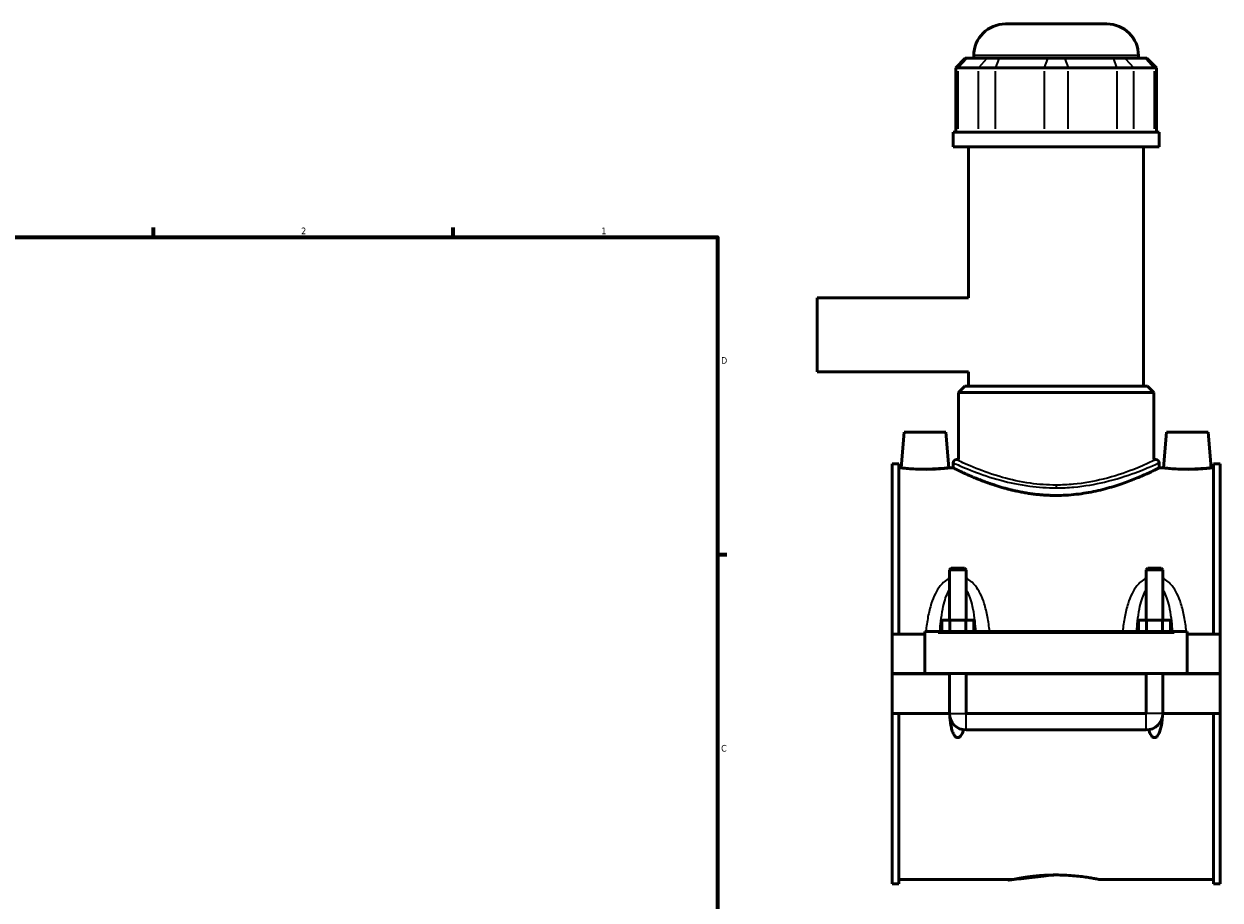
# Model space of a CAD drawing. Header units: inches. Extents: x -1 to 48.3, y -1.4 to 47.7.
# Tile 7 of 8: x 23.7 to 40.6, y 11.6 to 24. Entities that reach past the tile are written whole.
import ezdxf

# ---------------------------------------------------------------- set-up
doc = ezdxf.new("R2010")
doc.units = ezdxf.units.IN
doc.header["$MEASUREMENT"] = 0
for name, color, linetype, lineweight in [('Border (ANSI)', 7, 'Continuous', 70), ('Visible (ANSI)', 7, 'Continuous', 50), ('Visible Narrow (ANSI)', 7, 'Continuous', 35)]:
    doc.layers.add(name, color=color, linetype=linetype, lineweight=lineweight)
doc.styles.add('Note Text (ANSI)', font='tahoma.ttf')

# ---------------------------------------------------------------- blocks, each defined once
blk = doc.blocks.new('Borders Default Border')
at = {"layer": 'Border (ANSI)'}
for p, q in [((25.4999986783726, 21.00000006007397), (25.4999986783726, 21.13448766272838)), ((29.75000096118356, 21.00000006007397), (29.75000096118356, 21.13448766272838)), ((33.49999855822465, 16.49999993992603), (33.63448916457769, 16.49999993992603))]:
    blk.add_line(p, q, dxfattribs=at)
at = {"layer": 'Border (ANSI)', "flags": 128}
blk.add_lwpolyline([(0.4999999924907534, 0.9999999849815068), (0.4999999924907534, 21.00000006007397), (33.49999855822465, 21.00000006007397), (33.49999855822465, 0.9999999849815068), (0.4999999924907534, 0.9999999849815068)], dxfattribs=at)
at = {"layer": 'Border (ANSI)', "color": 5, "true_color": 0x0000ff, "char_height": 0.09448818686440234, "attachment_point": 7, "style": 'Note Text (ANSI)'}
for s, insert in [('2', (27.59635095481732, 21.04)), ('1', (31.85368325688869, 21.04)), ('D', (33.55262652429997, 19.2027559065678)), ('C', (33.552388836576, 13.70107135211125))]:
    blk.add_mtext(s, dxfattribs=dict(at, insert=insert))

msp = doc.modelspace()

# ---------------------------------------------------------------- linework, layer by layer
at = {"layer": 'Visible (ANSI)'}
for p, q in [((37.58423809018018, 24.02283973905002), (39.0217184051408, 24.02283973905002)), ((37.01481269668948, 23.53493973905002), (36.88004891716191, 23.40017595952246)), ((37.01481269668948, 23.53493973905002), (37.03874868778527, 23.53493973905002)), ((37.32394371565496, 23.53493973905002), (37.03874868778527, 23.53493973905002)), ((37.13502549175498, 23.53493973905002), (37.13502549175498, 23.57362714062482)), ((37.32394371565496, 23.53493973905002), (37.49412219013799, 23.53493973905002)), ((38.18264389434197, 23.53493973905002), (37.49412219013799, 23.53493973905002)), ((38.18264389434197, 23.53493973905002), (38.42331260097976, 23.53493973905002)), ((39.11183430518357, 23.53493973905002), (38.42331260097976, 23.53493973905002)), ((39.11183430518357, 23.53493973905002), (39.28201277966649, 23.53493973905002)), ((39.56720780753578, 23.53493973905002), (39.28201277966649, 23.53493973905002)), ((39.47093100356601, 23.53493973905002), (39.47093100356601, 23.57362714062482)), ((39.56720780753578, 23.53493973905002), (39.59114379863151, 23.53493973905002)), ((39.59114379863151, 23.53493973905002), (39.72590757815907, 23.40017595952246)), ((36.91424319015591, 23.40017595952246), (36.88004891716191, 23.40017595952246)), ((36.88004891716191, 23.40017595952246), (36.88004891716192, 22.48943973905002)), ((36.91424319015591, 23.40017595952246), (37.19943821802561, 23.40017595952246)), ((37.44255032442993, 23.40017595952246), (37.19943821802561, 23.40017595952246)), ((37.44255032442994, 23.40017595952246), (38.13107202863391, 23.40017595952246)), ((38.4748844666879, 23.40017595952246), (38.1310720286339, 23.40017595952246)), ((38.4748844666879, 23.40017595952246), (39.1634061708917, 23.40017595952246)), ((39.40651827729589, 23.40017595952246), (39.1634061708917, 23.40017595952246)), ((39.40651827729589, 23.40017595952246), (39.69171330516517, 23.40017595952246)), ((39.72590757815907, 23.40017595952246), (39.69171330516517, 23.40017595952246)), ((39.72590757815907, 23.40017595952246), (39.72590757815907, 22.48943973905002)), ((39.76291919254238, 22.48943973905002), (36.8430373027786, 22.48943973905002)), ((36.8430373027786, 22.28033973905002), (36.8430373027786, 22.48943973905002)), ((39.76291919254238, 22.28033973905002), (39.76291919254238, 22.48943973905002)), ((39.76291919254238, 22.28033973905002), (36.8430373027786, 22.28033973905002)), ((37.06202844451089, 20.13646178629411), (37.06202844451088, 22.28033973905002)), ((39.54392805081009, 18.88557989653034), (39.54392805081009, 22.28033973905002)), ((34.91297824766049, 20.13646178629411), (34.91297824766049, 19.08921769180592)), ((37.06202844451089, 20.13646178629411), (34.91297824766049, 20.13646178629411)), ((37.06202844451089, 19.08921769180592), (34.91297824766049, 19.08921769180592)), ((37.06202844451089, 18.88557989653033), (37.06202844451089, 19.08921769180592)), ((37.00587686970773, 18.88557989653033), (36.9160343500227, 18.7957373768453)), ((37.00587686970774, 18.88557989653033), (39.60007962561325, 18.88557989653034)), ((39.60007962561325, 18.88557989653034), (39.68992214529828, 18.7957373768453)), ((39.68992214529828, 18.7957373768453), (36.9160343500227, 18.7957373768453)), ((36.9160343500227, 17.84345391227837), (36.9160343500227, 18.7957373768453)), ((39.68992214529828, 17.84345391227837), (39.68992214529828, 18.7957373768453)), ((36.14770265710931, 18.23394210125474), (36.10332110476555, 17.72665863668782)), ((36.73825383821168, 18.23394210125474), (36.14770265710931, 18.23394210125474)), ((36.73825383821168, 18.23394210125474), (36.78263539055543, 17.72665863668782)), ((39.86770265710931, 18.23394210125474), (39.82332110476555, 17.72665863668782)), ((39.86770265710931, 18.23394210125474), (40.45825383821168, 18.23394210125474)), ((40.45825383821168, 18.23394210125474), (40.50263539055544, 17.72665863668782)), ((36.88795856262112, 17.84345391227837), (36.9160343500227, 17.84345391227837)), ((39.68992214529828, 17.84345391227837), (39.71799793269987, 17.84345391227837)), ((35.9779782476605, 17.78505627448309), (35.97797824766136, 15.36829249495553)), ((35.9779782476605, 17.78505627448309), (36.07097824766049, 17.78505627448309)), ((36.07097824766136, 15.36829249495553), (36.07097824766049, 17.78505627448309)), ((36.10332110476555, 17.72665863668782), (36.07097824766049, 17.72665863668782)), ((36.8430373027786, 17.72665863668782), (36.78263539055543, 17.72665863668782)), ((36.8430373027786, 17.79853265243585), (36.8430373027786, 17.72665863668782)), ((39.76291919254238, 17.79853265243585), (39.76291919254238, 17.72665863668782)), ((39.82332110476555, 17.72665863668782), (39.76291919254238, 17.72665863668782)), ((40.53497824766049, 17.72665863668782), (40.50263539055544, 17.72665863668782)), ((40.53497824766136, 15.36829249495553), (40.53497824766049, 17.78505627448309)), ((40.53497824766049, 17.78505627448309), (40.62797824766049, 17.78505627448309)), ((40.62797824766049, 17.78505627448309), (40.62797824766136, 15.36829249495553)), ((36.81349005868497, 16.30612057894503), (36.78986801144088, 16.28249853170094)), ((36.81349005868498, 16.30612057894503), (37.00246643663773, 16.30612057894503)), ((37.00246643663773, 16.30612057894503), (37.02608848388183, 16.28249853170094)), ((39.60349005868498, 16.30612057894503), (39.57986801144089, 16.28249853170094)), ((39.60349005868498, 16.30612057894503), (39.79246643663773, 16.30612057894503)), ((39.79246643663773, 16.30612057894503), (39.81608848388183, 16.28249853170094)), ((37.02608848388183, 16.28249853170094), (36.78986801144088, 16.28249853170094)), ((36.78986801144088, 16.28249853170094), (36.78986801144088, 15.56514288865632)), ((37.02608848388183, 16.28249853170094), (37.02608848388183, 15.56514288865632)), ((39.81608848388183, 16.28249853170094), (39.57986801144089, 16.28249853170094)), ((39.57986801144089, 15.56514288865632), (39.57986801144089, 16.28249853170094)), ((39.81608848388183, 15.56514288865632), (39.81608848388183, 16.28249853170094)), ((36.68067499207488, 15.40766257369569), (36.68067499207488, 15.56514288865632)), ((36.68067499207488, 15.56514288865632), (36.79432661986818, 15.56514288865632)), ((36.79432661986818, 15.40766257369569), (36.79432661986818, 15.56514288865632)), ((36.79432661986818, 15.56514288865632), (37.02162987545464, 15.56514288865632)), ((37.02162987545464, 15.40766257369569), (37.02162987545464, 15.56514288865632)), ((37.02162987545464, 15.56514288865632), (37.13528150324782, 15.56514288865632)), ((37.13528150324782, 15.40766257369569), (37.13528150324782, 15.56514288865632)), ((39.47067499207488, 15.40766257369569), (39.47067499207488, 15.56514288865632)), ((39.47067499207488, 15.56514288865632), (39.58432661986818, 15.56514288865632)), ((39.58432661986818, 15.40766257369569), (39.58432661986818, 15.56514288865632)), ((39.58432661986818, 15.56514288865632), (39.81162987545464, 15.56514288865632)), ((39.81162987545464, 15.40766257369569), (39.81162987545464, 15.56514288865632)), ((39.81162987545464, 15.56514288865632), (39.92528150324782, 15.56514288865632)), ((39.92528150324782, 15.40766257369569), (39.92528150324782, 15.56514288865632)), ((36.44297824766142, 15.36829249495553), (35.97797824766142, 15.36829249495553)), ((35.97797824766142, 14.80874525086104), (35.97797824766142, 15.36829249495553)), ((36.44297824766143, 15.38797753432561), (36.44297824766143, 15.40766257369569)), ((40.16297824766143, 15.40766257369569), (36.44297824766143, 15.40766257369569)), ((36.44297824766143, 14.80874525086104), (36.44297824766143, 15.38797753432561)), ((40.16297824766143, 15.40766257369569), (40.16297824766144, 15.38797753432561)), ((40.16297824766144, 15.38797753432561), (40.16297824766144, 14.80874525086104)), ((40.62797824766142, 15.36829249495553), (40.16297824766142, 15.36829249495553)), ((40.62797824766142, 15.36829249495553), (40.62797824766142, 14.80874525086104)), ((35.97797824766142, 14.80874525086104), (36.44297824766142, 14.80874525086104)), ((35.97797824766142, 14.24526099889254), (35.97797824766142, 14.80480824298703)), ((36.78986801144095, 14.80480824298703), (35.97797824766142, 14.80480824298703)), ((40.16297824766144, 14.80874525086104), (36.44297824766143, 14.80874525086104)), ((36.78986801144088, 14.80874525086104), (36.78986801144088, 14.80480824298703)), ((36.78986801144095, 14.24526099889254), (36.78986801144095, 14.80480824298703)), ((37.02608848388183, 14.80874525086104), (37.02608848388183, 14.80480824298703)), ((39.57986801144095, 14.80480824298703), (37.02608848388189, 14.80480824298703)), ((37.02608848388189, 14.80480824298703), (37.02608848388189, 14.24526099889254)), ((39.57986801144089, 14.80480824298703), (39.57986801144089, 14.80874525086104)), ((39.57986801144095, 14.24526099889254), (39.57986801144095, 14.80480824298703)), ((39.81608848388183, 14.80480824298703), (39.81608848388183, 14.80874525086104)), ((40.62797824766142, 14.80480824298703), (39.81608848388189, 14.80480824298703)), ((39.81608848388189, 14.80480824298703), (39.81608848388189, 14.24526099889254)), ((40.16297824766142, 14.80874525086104), (40.62797824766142, 14.80874525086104)), ((40.62797824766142, 14.80480824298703), (40.62797824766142, 14.24526099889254)), ((36.78986801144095, 14.24526099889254), (35.97797824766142, 14.24526099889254)), ((35.97797824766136, 14.24526099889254), (35.9779782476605, 11.82849721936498)), ((36.07097824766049, 11.82849721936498), (36.07097824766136, 14.24526099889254)), ((39.57986801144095, 14.24526099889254), (37.02608848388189, 14.24526099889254)), ((40.62797824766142, 14.24526099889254), (39.81608848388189, 14.24526099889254)), ((40.53497824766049, 11.82849721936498), (40.53497824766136, 14.24526099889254)), ((40.62797824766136, 14.24526099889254), (40.62797824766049, 11.82849721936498)), ((37.0260884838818, 14.00904052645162), (39.57986801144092, 14.00904052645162)), ((37.68565541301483, 11.88689485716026), (36.07097824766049, 11.88689485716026)), ((40.53497824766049, 11.88689485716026), (38.92030108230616, 11.88689485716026)), ((35.9779782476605, 11.82849721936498), (36.07097824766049, 11.82849721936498)), ((40.53497824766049, 11.82849721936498), (40.62797824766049, 11.82849721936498))]:
    msp.add_line(p, q, dxfattribs=at)
for centre, radius, start, end in [((37.58423809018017, 23.57362714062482), 0.4492125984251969, 90, 180), ((39.0217184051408, 23.57362714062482), 0.4492125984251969, 0, 90), ((36.88795856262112, 17.79853265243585), 0.04492125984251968, 90, 180), ((39.71799793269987, 17.79853265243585), 0.04492125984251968, 0, 90), ((37.0260884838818, 14.24526099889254), 0.2362204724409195, 180, 270), ((39.57986801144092, 14.24526099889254), 0.2362204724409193, 270, 0)]:
    msp.add_arc(centre, radius, start, end, dxfattribs=at)
for points, knots in [([(36.44297824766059, 17.70663016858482), (36.40015242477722, 17.70663016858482), (36.35452565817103, 17.70768775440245), (36.2707194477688, 17.71149031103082), (36.23253596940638, 17.71417874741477), (36.1723620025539, 17.71920446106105), (36.14632760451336, 17.7218694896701), (36.11180664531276, 17.72562274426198), (36.10332110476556, 17.72665863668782), (36.10332110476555, 17.72665863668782)], [2.609108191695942, 2.609108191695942, 2.609108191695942, 2.609108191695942, 2.935440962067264, 2.935440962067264, 3.261773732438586, 3.261773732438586, 3.587718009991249, 3.587718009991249, 3.913662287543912, 3.913662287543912, 3.913662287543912, 3.913662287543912]), ([(36.78263539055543, 17.72665863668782), (36.78263539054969, 17.72665863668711), (36.77414985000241, 17.72562274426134), (36.73962889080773, 17.7218694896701), (36.71359449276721, 17.71920446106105), (36.65342052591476, 17.71417874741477), (36.61523704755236, 17.71149031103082), (36.53143083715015, 17.70768775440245), (36.48580407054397, 17.70663016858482), (36.44297824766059, 17.70663016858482)], [6.522770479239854, 6.522770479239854, 6.522770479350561, 6.522770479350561, 6.848714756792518, 6.848714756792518, 7.174659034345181, 7.174659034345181, 7.500991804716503, 7.500991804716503, 7.827324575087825, 7.827324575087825, 7.827324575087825, 7.827324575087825]), ([(38.30297824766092, 17.33546863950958), (38.20931933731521, 17.33546863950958), (38.11315770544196, 17.34082462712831), (37.92311561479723, 17.36209716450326), (37.82922808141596, 17.37797813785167), (37.65006138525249, 17.41693708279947), (37.56460836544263, 17.43999573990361), (37.40689223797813, 17.48849677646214), (37.33462532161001, 17.51389353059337), (37.20683730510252, 17.5621928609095), (37.14666831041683, 17.58688880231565), (37.04005811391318, 17.63289380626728), (36.99360862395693, 17.65416763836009), (36.91856851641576, 17.68944501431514), (36.88991794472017, 17.70345623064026), (36.85214589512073, 17.72206869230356), (36.84303730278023, 17.72665863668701), (36.8430373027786, 17.72665863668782)], [0, 0, 0, 0, 0.7136808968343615, 0.7136808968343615, 1.427361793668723, 1.427361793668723, 2.141042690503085, 2.141042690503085, 2.854723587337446, 2.854723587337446, 3.56645895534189, 3.56645895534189, 4.278194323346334, 4.278194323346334, 4.989929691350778, 4.989929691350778, 5.701665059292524, 5.701665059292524, 5.70166505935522, 5.70166505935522]), ([(39.76291919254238, 17.72665863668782), (39.76291919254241, 17.72665863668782), (39.75381060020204, 17.72206869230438), (39.71603855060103, 17.70345623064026), (39.68738797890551, 17.68944501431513), (39.61234787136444, 17.65416763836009), (39.56589838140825, 17.63289380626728), (39.45928818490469, 17.58688880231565), (39.39911919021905, 17.5621928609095), (39.27133117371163, 17.51389353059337), (39.19906425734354, 17.48849677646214), (39.0413481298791, 17.43999573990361), (38.95589511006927, 17.41693708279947), (38.77672841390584, 17.37797813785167), (38.68284088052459, 17.36209716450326), (38.49279878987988, 17.34082462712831), (38.39663715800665, 17.33546863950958), (38.30297824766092, 17.33546863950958)], [17.10499517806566, 17.10499517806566, 17.10499517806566, 17.10499517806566, 17.81673054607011, 17.81673054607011, 18.52846591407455, 18.52846591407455, 19.240201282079, 19.240201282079, 19.95193665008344, 19.95193665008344, 20.6656175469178, 20.6656175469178, 21.37929844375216, 21.37929844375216, 22.09297934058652, 22.09297934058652, 22.80666023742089, 22.80666023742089, 22.80666023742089, 22.80666023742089]), ([(40.1629782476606, 17.70663016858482), (40.12015242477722, 17.70663016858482), (40.07452565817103, 17.70768775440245), (39.9907194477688, 17.71149031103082), (39.95253596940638, 17.71417874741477), (39.8923620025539, 17.71920446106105), (39.86632760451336, 17.7218694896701), (39.83180664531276, 17.72562274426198), (39.82332110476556, 17.72665863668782), (39.82332110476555, 17.72665863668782)], [0, 0, 0, 0, 0.326332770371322, 0.326332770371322, 0.652665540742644, 0.652665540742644, 0.9786098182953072, 0.9786098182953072, 1.30455409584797, 1.30455409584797, 1.30455409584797, 1.30455409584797]), ([(40.50263539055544, 17.72665863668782), (40.50263539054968, 17.72665863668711), (40.49414985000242, 17.72562274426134), (40.45962889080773, 17.7218694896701), (40.43359449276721, 17.71920446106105), (40.37342052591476, 17.71417874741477), (40.33523704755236, 17.71149031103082), (40.25143083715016, 17.70768775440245), (40.20580407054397, 17.70663016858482), (40.1629782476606, 17.70663016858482)], [3.913662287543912, 3.913662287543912, 3.913662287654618, 3.913662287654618, 4.239606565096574, 4.239606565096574, 4.565550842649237, 4.565550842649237, 4.89188361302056, 4.89188361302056, 5.218216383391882, 5.218216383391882, 5.218216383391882, 5.218216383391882]), ([(36.99077712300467, 14.01169508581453), (36.98760084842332, 14.00065989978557), (36.98396525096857, 13.98953733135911), (36.97159709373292, 13.95751599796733), (36.96161875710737, 13.93733148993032), (36.9425320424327, 13.9160726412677), (36.93654172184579, 13.91064404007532), (36.92642332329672, 13.90477457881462), (36.92285898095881, 13.90319003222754), (36.91551938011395, 13.90104360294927), (36.91174403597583, 13.90048196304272), (36.9042124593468, 13.90048196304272), (36.90043711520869, 13.90104360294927), (36.89309751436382, 13.90319003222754), (36.88953317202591, 13.90477457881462), (36.87941477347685, 13.91064404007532), (36.87342445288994, 13.9160726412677), (36.85433773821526, 13.93733148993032), (36.84435940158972, 13.95751599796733), (36.82799090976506, 13.9998942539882), (36.82190192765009, 14.02219447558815), (36.80708281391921, 14.08777734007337), (36.8011333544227, 14.13560806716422), (36.79708459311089, 14.18598617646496), (36.79700744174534, 14.18695704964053), (36.79693110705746, 14.18792852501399)], [1.535781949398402, 1.535781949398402, 1.535781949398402, 1.535781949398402, 1.620812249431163, 1.620812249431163, 1.787141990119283, 1.787141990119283, 1.844532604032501, 1.844532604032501, 1.873227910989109, 1.873227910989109, 1.901923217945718, 1.901923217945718, 1.930618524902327, 1.930618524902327, 1.959313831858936, 1.959313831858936, 2.016704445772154, 2.016704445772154, 2.183034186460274, 2.183034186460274, 2.349363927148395, 2.349363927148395, 2.712984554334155, 2.712984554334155, 2.720125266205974, 2.720125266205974, 2.720125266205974, 2.720125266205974]), ([(39.80902538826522, 14.18792852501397), (39.80894905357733, 14.18695704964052), (39.80887190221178, 14.18598617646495), (39.80482314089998, 14.13560806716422), (39.79887368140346, 14.08777734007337), (39.78405456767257, 14.02219447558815), (39.7779655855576, 13.9998942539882), (39.76159709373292, 13.95751599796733), (39.75161875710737, 13.93733148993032), (39.7325320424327, 13.9160726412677), (39.72654172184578, 13.91064404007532), (39.71642332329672, 13.90477457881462), (39.71285898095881, 13.90319003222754), (39.70551938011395, 13.90104360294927), (39.70174403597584, 13.90048196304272), (39.6942124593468, 13.90048196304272), (39.69043711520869, 13.90104360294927), (39.68309751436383, 13.90319003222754), (39.67953317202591, 13.90477457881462), (39.66941477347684, 13.91064404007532), (39.66342445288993, 13.9160726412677), (39.64433773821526, 13.93733148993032), (39.63435940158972, 13.95751599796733), (39.62199124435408, 13.98953733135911), (39.61835564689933, 14.00065989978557), (39.61517937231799, 14.01169508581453)], [1.083721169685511, 1.083721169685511, 1.083721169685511, 1.083721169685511, 1.090861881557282, 1.090861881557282, 1.454482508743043, 1.454482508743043, 1.620812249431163, 1.620812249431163, 1.787141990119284, 1.787141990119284, 1.844532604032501, 1.844532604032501, 1.87322791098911, 1.87322791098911, 1.901923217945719, 1.901923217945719, 1.930618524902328, 1.930618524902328, 1.959313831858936, 1.959313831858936, 2.016704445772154, 2.016704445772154, 2.183034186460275, 2.183034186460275, 2.268064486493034, 2.268064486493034, 2.268064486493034, 2.268064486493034]), ([(37.68565541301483, 11.88689485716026), (37.6856554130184, 11.88689485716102), (37.68938800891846, 11.88769179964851), (37.70506852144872, 11.89094753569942), (37.71701268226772, 11.89340424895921), (37.74854954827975, 11.89958310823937), (37.76816732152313, 11.90330490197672), (37.81345479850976, 11.91130455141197), (37.8391275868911, 11.91557458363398), (37.89380450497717, 11.92384151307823), (37.92469621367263, 11.92813054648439), (37.9919983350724, 11.93619925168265), (38.02840760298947, 11.93997064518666), (38.10441886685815, 11.94624986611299), (38.14408364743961, 11.94875653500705), (38.2239208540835, 11.9520819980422), (38.26409413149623, 11.95289819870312), (38.30297824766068, 11.95289819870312)], [7.110877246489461, 7.110877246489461, 7.110877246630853, 7.110877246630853, 7.407153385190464, 7.407153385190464, 7.703429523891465, 7.703429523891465, 7.999705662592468, 7.999705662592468, 8.29598180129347, 8.29598180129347, 8.592278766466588, 8.592278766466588, 8.888575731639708, 8.888575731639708, 9.184872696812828, 9.184872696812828, 9.481169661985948, 9.481169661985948, 9.481169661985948, 9.481169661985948]), ([(38.30297824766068, 11.95289819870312), (38.34186236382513, 11.95289819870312), (38.38203564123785, 11.9520819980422), (38.46187284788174, 11.94875653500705), (38.50153762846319, 11.94624986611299), (38.57754889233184, 11.93997064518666), (38.61395816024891, 11.93619925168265), (38.68126028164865, 11.92813054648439), (38.71215199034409, 11.92384151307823), (38.76682890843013, 11.91557458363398), (38.79250169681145, 11.91130455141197), (38.83778917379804, 11.90330490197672), (38.85740694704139, 11.89958310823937), (38.88894381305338, 11.89340424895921), (38.90088797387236, 11.89094753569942), (38.91656848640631, 11.88769179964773), (38.92030108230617, 11.88689485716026), (38.92030108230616, 11.88689485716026)], [0, 0, 0, 0, 0.2962969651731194, 0.2962969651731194, 0.5925939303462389, 0.5925939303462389, 0.8888908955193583, 0.8888908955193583, 1.185187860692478, 1.185187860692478, 1.48146399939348, 1.48146399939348, 1.777740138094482, 1.777740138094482, 2.074016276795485, 2.074016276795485, 2.370292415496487, 2.370292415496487, 2.370292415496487, 2.370292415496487])]:
    msp.add_open_spline(points, degree=3, knots=knots, dxfattribs=at)
at = {"layer": 'Visible Narrow (ANSI)'}
for p, q in [((37.03252341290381, 23.52820155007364), (36.92046846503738, 23.40691414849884)), ((39.45655156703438, 23.57362714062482), (37.14940492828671, 23.57362714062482)), ((37.3177184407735, 23.52820155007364), (37.20566349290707, 23.40691414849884)), ((37.49154359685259, 23.52820155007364), (37.44512891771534, 23.40691414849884)), ((38.18006530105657, 23.52820155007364), (38.13365062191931, 23.40691414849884)), ((38.42589119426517, 23.52820155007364), (38.47230587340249, 23.40691414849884)), ((39.11441289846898, 23.52820155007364), (39.1608275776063, 23.40691414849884)), ((39.28823805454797, 23.52820155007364), (39.40029300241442, 23.40691414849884)), ((39.57343308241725, 23.52820155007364), (39.6854880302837, 23.40691414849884)), ((36.91424319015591, 22.53497655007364), (36.91424319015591, 23.35463914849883)), ((37.19943821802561, 23.35463914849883), (37.19943821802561, 22.53497655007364)), ((37.44255032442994, 22.53497655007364), (37.44255032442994, 23.35463914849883)), ((38.13107202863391, 23.35463914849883), (38.13107202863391, 22.53497655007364)), ((38.4748844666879, 22.53497655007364), (38.4748844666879, 23.35463914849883)), ((39.1634061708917, 23.35463914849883), (39.1634061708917, 22.53497655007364)), ((39.40651827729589, 22.53497655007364), (39.40651827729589, 23.35463914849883)), ((39.69171330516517, 23.35463914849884), (39.69171330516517, 22.53497655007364)), ((38.30297824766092, 17.48112068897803), (38.30297824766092, 17.44516425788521)), ((36.62897824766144, 15.38797753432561), (39.97697824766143, 15.38797753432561)), ((36.79132214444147, 14.24526099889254), (37.02463435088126, 14.24526099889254)), ((37.0260884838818, 14.0104946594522), (37.0260884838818, 14.24380686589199)), ((39.57986801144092, 14.0104946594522), (39.57986801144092, 14.24380686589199)), ((39.81463435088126, 14.24526099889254), (39.58132214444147, 14.24526099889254))]:
    msp.add_line(p, q, dxfattribs=at)
for points, knots in [([(38.30297824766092, 17.48232295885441), (38.18014841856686, 17.48232295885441), (38.05740659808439, 17.49130141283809), (37.79749598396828, 17.52731735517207), (37.66276704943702, 17.55754370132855), (37.39792998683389, 17.6321940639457), (37.27244475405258, 17.67795620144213), (37.0452258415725, 17.76898219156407), (36.95603168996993, 17.81116064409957), (36.89695760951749, 17.8391027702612), (36.88806247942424, 17.84334148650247), (36.88804241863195, 17.84336326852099)], [11.38368395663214, 11.38368395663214, 11.38368395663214, 11.38368395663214, 12.31279558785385, 12.31279558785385, 13.43550609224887, 13.43550609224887, 14.75444821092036, 14.75444821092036, 16.38053906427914, 16.38053906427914, 17.07551578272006, 17.07551578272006, 17.07551578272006, 17.07551578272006]), ([(39.71799673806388, 17.84345255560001), (39.71796893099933, 17.8434209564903), (39.68721313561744, 17.82833790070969), (39.57263630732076, 17.77607766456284), (39.49108104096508, 17.73999507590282), (39.27333792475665, 17.65576548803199), (39.13086158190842, 17.60670038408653), (38.83913227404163, 17.53407597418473), (38.69597332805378, 17.50771447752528), (38.46684740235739, 17.48625680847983), (38.38491898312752, 17.48232295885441), (38.30297824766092, 17.48232295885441)], [28.45920315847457, 28.45920315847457, 28.45920315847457, 28.45920315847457, 29.73748637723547, 29.73748637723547, 30.97138722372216, 30.97138722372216, 32.38423085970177, 32.38423085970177, 33.53123426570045, 33.53123426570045, 34.15105186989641, 34.15105186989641, 34.15105186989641, 34.15105186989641]), ([(36.84312382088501, 17.79844334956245), (36.84314451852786, 17.79842188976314), (36.85232203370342, 17.79424587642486), (36.91327148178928, 17.76671709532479), (37.00529719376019, 17.72516258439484), (37.23972940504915, 17.63548313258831), (37.36919829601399, 17.59039794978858), (37.64244288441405, 17.51685188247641), (37.78144892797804, 17.4870726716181), (38.04961067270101, 17.45158950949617), (38.17624905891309, 17.44274387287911), (38.30297824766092, 17.44274387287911)], [-17.07551578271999, -17.07551578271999, -17.07551578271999, -17.07551578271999, -16.38053906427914, -16.38053906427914, -14.75444821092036, -14.75444821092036, -13.43550609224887, -13.43550609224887, -12.31279558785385, -12.31279558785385, -11.38368395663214, -11.38368395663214, -11.38368395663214, -11.38368395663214]), ([(38.30297824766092, 17.44274387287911), (38.38752027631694, 17.44274387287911), (38.47204959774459, 17.44661952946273), (38.70844936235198, 17.46775977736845), (38.85615303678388, 17.49373131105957), (39.15714359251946, 17.56528139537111), (39.3041429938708, 17.61362068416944), (39.52879858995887, 17.6966042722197), (39.61294291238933, 17.73215309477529), (39.73115710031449, 17.78364025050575), (39.76288927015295, 17.79850018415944), (39.76291795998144, 17.79853131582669)], [-34.15105186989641, -34.15105186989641, -34.15105186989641, -34.15105186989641, -33.53123426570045, -33.53123426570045, -32.38423085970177, -32.38423085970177, -30.97138722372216, -30.97138722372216, -29.73748637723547, -29.73748637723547, -28.45920315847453, -28.45920315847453, -28.45920315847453, -28.45920315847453]), ([(36.78986850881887, 16.16176356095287), (36.76302280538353, 16.14881154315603), (36.73826000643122, 16.13195979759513), (36.69472415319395, 16.09443411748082), (36.67563143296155, 16.07405700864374), (36.63183473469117, 16.01896987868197), (36.6094320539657, 15.98239287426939), (36.5672538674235, 15.89887817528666), (36.5486239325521, 15.85122735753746), (36.51325916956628, 15.74114077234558), (36.49810000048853, 15.67788901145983), (36.47294499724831, 15.54596603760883), (36.46324859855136, 15.4771951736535), (36.45560459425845, 15.40766257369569)], [-2.705908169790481, -2.705908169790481, -2.705908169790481, -2.705908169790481, -2.476883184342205, -2.476883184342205, -2.261902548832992, -2.261902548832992, -1.933779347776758, -1.933779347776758, -1.547773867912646, -1.547773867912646, -1.066752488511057, -1.066752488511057, -0.5635832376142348, -0.5635832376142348, -0.5635832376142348, -0.5635832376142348]), ([(37.36035190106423, 15.40766257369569), (37.35270789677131, 15.47719517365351), (37.34301149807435, 15.54596603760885), (37.31785649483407, 15.67788901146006), (37.30269732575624, 15.74114077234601), (37.26733256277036, 15.85122735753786), (37.248702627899, 15.89887817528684), (37.20652444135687, 15.98239287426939), (37.18412176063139, 16.01896987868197), (37.14032506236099, 16.07405700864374), (37.12123234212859, 16.09443411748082), (37.07769648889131, 16.13195979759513), (37.05293368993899, 16.14881154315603), (37.02608798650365, 16.16176356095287)], [-5.471698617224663, -5.471698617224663, -5.471698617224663, -5.471698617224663, -4.968529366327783, -4.968529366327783, -4.487507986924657, -4.487507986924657, -4.101502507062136, -4.101502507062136, -3.773379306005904, -3.773379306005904, -3.558398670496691, -3.558398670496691, -3.329373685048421, -3.329373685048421, -3.329373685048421, -3.329373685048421]), ([(39.57986850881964, 16.16176356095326), (39.55302278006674, 16.14881153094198), (39.52825995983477, 16.13195976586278), (39.48472406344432, 16.09443403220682), (39.46563132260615, 16.07405688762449), (39.42183459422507, 16.0189696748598), (39.39943190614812, 15.98239262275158), (39.35725372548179, 15.89887784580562), (39.33862380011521, 15.85122700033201), (39.30325905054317, 15.74114033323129), (39.28809988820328, 15.67788851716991), (39.26294494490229, 15.54596566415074), (39.25324857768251, 15.47719498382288), (39.24560459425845, 15.40766257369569)], [-2.705988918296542, -2.705988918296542, -2.705988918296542, -2.705988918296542, -2.476963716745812, -2.476963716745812, -2.261982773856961, -2.261982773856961, -1.933859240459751, -1.933859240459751, -1.547853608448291, -1.547853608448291, -1.066831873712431, -1.066831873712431, -0.5636639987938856, -0.5636639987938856, -0.5636639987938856, -0.5636639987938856]), ([(40.15035190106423, 15.40766257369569), (40.14270791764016, 15.477194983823), (40.13301155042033, 15.54596566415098), (40.10785660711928, 15.67788851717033), (40.09269744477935, 15.74114033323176), (40.05733269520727, 15.85122700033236), (40.03870276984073, 15.89887784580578), (39.99652458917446, 15.98239262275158), (39.9741219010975, 16.0189696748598), (39.93032517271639, 16.07405688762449), (39.91123243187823, 16.09443403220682), (39.86769653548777, 16.13195976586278), (39.8429337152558, 16.14881153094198), (39.81608798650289, 16.16176356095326)], [-5.471779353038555, -5.471779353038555, -5.471779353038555, -5.471779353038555, -4.968611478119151, -4.968611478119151, -4.48758974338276, -4.48758974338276, -4.101584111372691, -4.101584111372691, -3.77346057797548, -3.77346057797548, -3.558479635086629, -3.558479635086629, -3.329454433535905, -3.329454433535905, -3.329454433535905, -3.329454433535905]), ([(36.65439462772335, 15.40766257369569), (36.65814886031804, 15.4561136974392), (36.66265246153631, 15.50409455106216), (36.67518106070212, 15.61088037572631), (36.68379096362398, 15.66926661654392), (36.70387697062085, 15.77088500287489), (36.71445815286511, 15.81487037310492), (36.73841395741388, 15.89196086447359), (36.75113793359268, 15.92572425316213), (36.77349651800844, 15.97142971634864), (36.78137932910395, 15.98568300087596), (36.78986892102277, 15.99890880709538)], [0.6847267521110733, 0.6847267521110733, 0.6847267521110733, 0.6847267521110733, 1.066752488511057, 1.066752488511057, 1.547773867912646, 1.547773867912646, 1.933779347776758, 1.933779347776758, 2.261902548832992, 2.261902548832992, 2.421940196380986, 2.421940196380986, 2.421940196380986, 2.421940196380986]), ([(37.02608757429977, 15.99890880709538), (37.0345771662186, 15.98568300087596), (37.04245997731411, 15.97142971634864), (37.06481856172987, 15.92572425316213), (37.07754253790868, 15.8919608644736), (37.1014983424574, 15.81487037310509), (37.11207952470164, 15.77088500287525), (37.13216553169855, 15.66926661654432), (37.14077543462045, 15.61088037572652), (37.15330403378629, 15.50409455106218), (37.15780763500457, 15.45611369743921), (37.16156186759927, 15.40766257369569)], [3.613341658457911, 3.613341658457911, 3.613341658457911, 3.613341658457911, 3.773379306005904, 3.773379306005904, 4.101502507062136, 4.101502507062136, 4.487507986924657, 4.487507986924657, 4.968529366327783, 4.968529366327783, 5.350555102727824, 5.350555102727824, 5.350555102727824, 5.350555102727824]), ([(39.44439462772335, 15.40766257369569), (39.44814884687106, 15.45611352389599), (39.45265242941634, 15.50409420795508), (39.46518099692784, 15.61087991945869), (39.47379089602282, 15.66926621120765), (39.4938768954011, 15.77088467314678), (39.50445807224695, 15.81487006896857), (39.52841387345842, 15.89196063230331), (39.54113785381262, 15.92572406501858), (39.5634964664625, 15.97142962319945), (39.57137930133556, 15.98568295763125), (39.57986892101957, 15.99890880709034)], [0.684807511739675, 0.684807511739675, 0.684807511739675, 0.684807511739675, 1.066831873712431, 1.066831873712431, 1.547853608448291, 1.547853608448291, 1.933859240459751, 1.933859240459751, 2.261982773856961, 2.261982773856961, 2.422020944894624, 2.422020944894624, 2.422020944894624, 2.422020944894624]), ([(39.81608757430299, 15.99890880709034), (39.82457719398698, 15.98568295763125), (39.83246002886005, 15.97142962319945), (39.85481864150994, 15.92572406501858), (39.86754262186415, 15.89196063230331), (39.89149842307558, 15.81487006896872), (39.9020795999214, 15.7708846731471), (39.9221655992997, 15.66926621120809), (39.93077549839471, 15.61087991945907), (39.94330406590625, 15.5040942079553), (39.94780764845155, 15.4561135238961), (39.95156186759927, 15.40766257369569)], [3.613422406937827, 3.613422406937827, 3.613422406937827, 3.613422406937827, 3.77346057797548, 3.77346057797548, 4.101584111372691, 4.101584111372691, 4.48758974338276, 4.48758974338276, 4.968611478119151, 4.968611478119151, 5.350635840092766, 5.350635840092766, 5.350635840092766, 5.350635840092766])]:
    msp.add_open_spline(points, degree=3, knots=knots, dxfattribs=at)

# ---------------------------------------------------------------- block references
msp.add_blockref('Borders Default Border', (0, 0))

doc.saveas('drawing.dxf')
